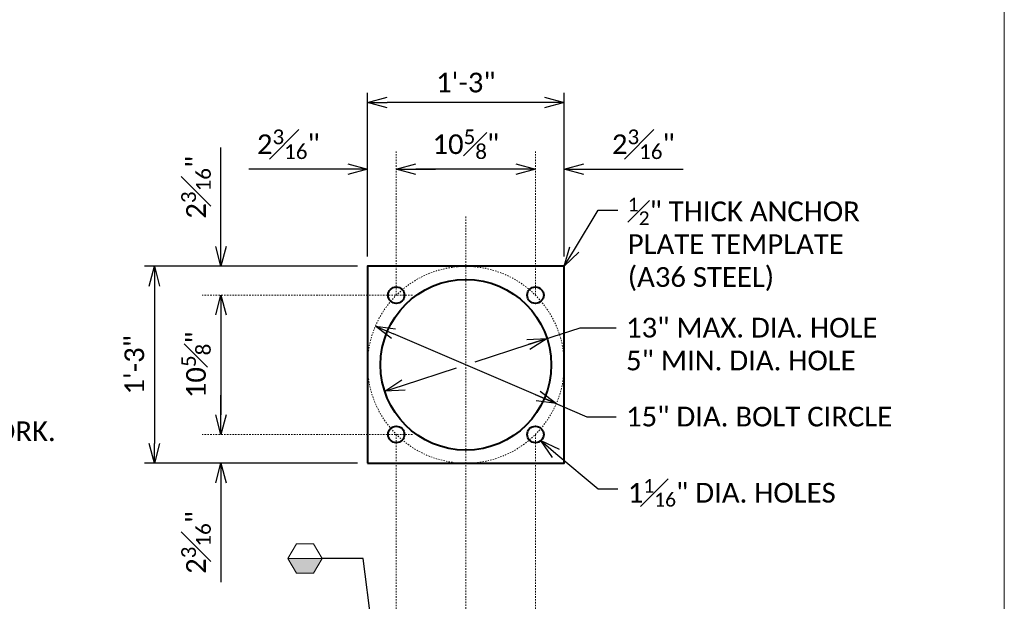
# Model space of a CAD drawing. Extents: x -3074 to 205, y -4612 to -1849.
# Tile 13 of 24: x -1112 to -1037, y -2259 to -2215. Entities that reach past the tile are written whole.
import ezdxf
from ezdxf import colors
from ezdxf.entities.mleader import LeaderData, LeaderLine
from ezdxf.enums import TextEntityAlignment as Align
from ezdxf.math import Vec2, Vec3

# ---------------------------------------------------------------- set-up
doc = ezdxf.new("R2010")
doc.units = 0
doc.header["$MEASUREMENT"] = 0
doc.linetypes.add('Wisdot4', pattern=[0.28125, 0.125, -0.0625, 0.03125, -0.0625])
for name, color, linetype, lineweight in [('B_ANNO_DIM', 7, 'Continuous', 18), ('B_ANNO_SYMB', 7, 'Continuous', 18), ('B_ANNO_TEXT', 7, 'Continuous', 18), ('B_CNTR', 1, 'Wisdot4', 18), ('B_DETAIL_OBJ', 7, 'Continuous', 40)]:
    doc.layers.add(name, color=color, linetype=linetype, lineweight=lineweight)
doc.layers.add('B_ANNO_NOPLOT', color=47, linetype='Continuous', lineweight=18, plot=False)
doc.styles.add('Annotative', font='calibri.ttf', dxfattribs={"height": 0.0625})
doc.styles.get("Standard").update_dxf_attribs({"font": 'calibri.ttf'})
doc.dimstyles.new('Annotative', dxfattribs={"dimscale": 0, "dimtxt": 0.0625, "dimasz": 0.0625, "dimexe": 0.03125, "dimexo": 0.03125, "dimgap": 0.03125, "dimtad": 1, "dimdec": 3, "dimzin": 3, "dimdsep": 46, "dimlunit": 4, "dimtxsty": 'Standard', "dimblk": 'OPEN30', "dimcen": 0.03125, "dimaunit": 1, "dimadec": 0, "dimazin": 3, "dimtfac": 0.75, "dimtdec": 3, "dimtofl": 0, "dimtmove": 0, "dimatfit": 3, "dimldrblk": 'OPEN30', "dimfxl": 1, "dimtfill": 1, "dimfrac": 1, "dimtolj": 1, "dimtzin": 0, "dimarcsym": 0})

# ---------------------------------------------------------------- blocks, each defined once
blk = doc.blocks.new('INS_SS56ELEC_BASE')
at = {"layer": 'B_ANNO_NOPLOT', "flags": 128}
blk.add_lwpolyline([(0, 0), (0, 252), (323.9277, 252), (323.9277, 238.8552), (378, 238.8552), (378, 40.4996), (316.5708, 40.4996), (316.5708, 0)], close=True, dxfattribs=at)
at = {"layer": 'B_ANNO_DIM', "style": 'Annotative'}
for tag, p in [('BAR1', (199.7292, 243.0173)), ('BAR2', (201.4129, 162.5233)), ('BAR3', (224.5166, 162.5745))]:
    blk.add_attdef(tag, p, '', height=1.5, dxfattribs=at)
at = {"layer": 'B_ANNO_TEXT', "insert": (214.6563, 135.4946), "char_height": 1.5, "width": 93.293373, "attachment_point": 1, "line_spacing_factor": 0.9, "style": 'Annotative'}
blk.add_mtext('BID ITEM SHALL BE "ANCHOR ASSEMBLIES POLES ON STRUCTURES", EACH.\\P\\PCONDUIT SHALL BE EMBEDDED 2" CLEAR.\\P\\PUSE 2" DIA. RIGID NONMETALLIC CONDUIT (PVC) UNLESS NOTED OTHERWISE.\\P\\PCONDUIT FITTINGS, CONDUIT BENDS, AND ADAPTER FITTINGS INCIDENTAL TO CONDUIT WORK.\\P\\PPROVIDE JUNCTION BOXES FROM THE APPROVED PRODUCTS LIST.\\P\\PSEE "CONDUIT DETAILS" SHEET FOR ADDITIONAL INFORMATION.\\P{\\A1;\\W0.90224;\\P }', dxfattribs=at)
at = {"layer": 'B_ANNO_TEXT', "style": 'Annotative'}
blk.add_attdef('BAR4', (229.4197, 168.6587), '', height=1.5, dxfattribs=at)
blk = doc.blocks.new('*U1308')
at = {"layer": 'B_ANNO_NOPLOT', "flags": 128}
blk.add_lwpolyline([(0, 0), (0, 252), (323.92766, 252), (323.92766, 238.85516), (378, 238.85516), (378, 40.49961), (316.57075, 40.49961), (316.57075, 0)], close=True, dxfattribs=at)
at = {"layer": 'B_ANNO_DIM', "style": 'Annotative'}
for tag, p in [('BAR13', (350.74001, 209.55344)), ('BAR7', (76.98039, 199.62533)), ('BAR8', (76.9892, 192.95794)), ('BAR11', (77.00348, 166.67484)), ('BAR12', (76.97079, 161.32256)), ('BAR9', (77.07092, 141.25155)), ('BAR10', (77.03472, 137.23523)), ('BAR14', (72.9584, 92.76321))]:
    blk.add_attdef(tag, p, '', height=1.5, dxfattribs=at)
at = {"layer": 'B_ANNO_TEXT', "style": 'Annotative'}
for tag, p in [('#BR1', (229.62571, 26.61883)), ('#BR2', (229.62571, 23.77403)), ('#BR3', (229.62571, 20.92923)), ('#BR4', (229.62571, 15.23963)), ('#BR5', (229.62571, 12.39483))]:
    blk.add_attdef(tag, text='', height=1.5, dxfattribs=at).set_placement(p, align=Align.CENTER)
blk = doc.blocks.new('*U1300')
at = {"layer": 'B_ANNO_NOPLOT', "flags": 128}
blk.add_lwpolyline([(0, 0), (0, 252), (323.9277, 252), (323.9277, 238.8552), (378, 238.8552), (378, 40.4996), (316.5708, 40.4996), (316.5708, 0)], close=True, dxfattribs=at)
blk = doc.blocks.new('oct half solid')
at = {"layer": 'B_ANNO_SYMB'}
blk.add_hatch(color=256, dxfattribs=at).paths.add_polyline_path([(-3.739, -0.75), (-1.141, -0.75), (-1.79, -1.875), (-3.089, -1.875)])
at = {"layer": 'B_ANNO_SYMB', "flags": 128}
for points in [[(-3.089, -1.875), (-1.79, -1.875), (-1.141, -0.75), (-1.79, 0.375), (-3.089, 0.375), (-3.739, -0.75), (-3.089, -1.875)], [(-3.739, -0.75), (-1.141, -0.75), (-1.79, -1.875), (-3.089, -1.875), (-3.739, -0.75)]]:
    blk.add_lwpolyline(points, dxfattribs=at)
blk = doc.blocks.new('_Open30')
at = {"color": 0, "linetype": 'ByBlock', "lineweight": -2}
for p, q in [((-1, 0.268), (0, 0)), ((0, 0), (-1, -0.268)), ((0, 0), (-1, 0))]:
    blk.add_line(p, q, dxfattribs=at)
blk = doc.blocks.new('*D1022')
at = {"layer": 'B_ANNO_DIM', "color": 0, "lineweight": -2, "transparency": 16777216}
for p, q in [((329.474, 134.549), (329.474, 147.019)), ((344.474, 134.549), (344.474, 147.019)), ((342.974, 146.269), (330.974, 146.269))]:
    blk.add_line(p, q, dxfattribs=at)
at = {"layer": 'Defpoints', "color": 0, "transparency": 16777216}
for p in [(329.474, 146.269), (329.474, 133.799), (344.474, 133.799)]:
    blk.add_point(p, dxfattribs=at)
at = {"layer": 'B_ANNO_DIM', "color": 0, "lineweight": -2, "transparency": 16777216, "xscale": 1.5, "yscale": 1.5, "zscale": 1.5, "rotation": 180}
blk.add_blockref('_Open30', (329.474, 146.269), dxfattribs=at)
at = {"layer": 'B_ANNO_DIM', "color": 0, "lineweight": -2, "transparency": 16777216, "xscale": 1.5, "yscale": 1.5, "zscale": 1.5}
blk.add_blockref('_Open30', (344.474, 146.269), dxfattribs=at)
at = {"layer": 'B_ANNO_DIM', "color": 0, "transparency": 16777216, "insert": (336.974, 147.788), "char_height": 1.5, "attachment_point": 5, "bg_fill": 3, "box_fill_scale": 1.25, "bg_fill_color": 256, "bg_fill_true_color": 13158600, "bg_fill_transparency": 0}
blk.add_mtext('\\A1;1\'-3"', dxfattribs=at)
blk = doc.blocks.new('*D1018')
at = {"layer": 'B_ANNO_DIM', "color": 0, "lineweight": -2, "transparency": 16777216}
blk.add_line((340.777, 141.193), (333.171, 141.193), dxfattribs=at)
at = {"layer": 'Defpoints', "color": 0, "transparency": 16777216}
for p in [(331.671, 141.193), (331.671, 141.193), (342.277, 141.193)]:
    blk.add_point(p, dxfattribs=at)
at = {"layer": 'B_ANNO_DIM', "color": 0, "lineweight": -2, "transparency": 16777216, "xscale": 1.5, "yscale": 1.5, "zscale": 1.5, "rotation": 180}
blk.add_blockref('_Open30', (331.671, 141.193), dxfattribs=at)
at = {"layer": 'B_ANNO_DIM', "color": 0, "lineweight": -2, "transparency": 16777216, "xscale": 1.5, "yscale": 1.5, "zscale": 1.5}
blk.add_blockref('_Open30', (342.277, 141.193), dxfattribs=at)
at = {"layer": 'B_ANNO_DIM', "color": 0, "transparency": 16777216, "insert": (336.974, 143.099), "char_height": 1.5, "attachment_point": 5, "bg_fill": 3, "box_fill_scale": 1.25, "bg_fill_color": 256, "bg_fill_true_color": 13158600, "bg_fill_transparency": 0}
blk.add_mtext('\\A1;10{\\H0.75x;\\S5#8;}"', dxfattribs=at)
blk = doc.blocks.new('*D1005')
at = {"layer": 'B_ANNO_DIM', "color": 0, "lineweight": -2, "transparency": 16777216}
for p, q in [((327.974, 141.193), (320.425, 141.193)), ((333.171, 141.193), (334.671, 141.193))]:
    blk.add_line(p, q, dxfattribs=at)
at = {"layer": 'Defpoints', "color": 0, "transparency": 16777216}
for p in [(329.474, 141.193), (329.474, 141.193), (331.671, 141.193)]:
    blk.add_point(p, dxfattribs=at)
at = {"layer": 'B_ANNO_DIM', "color": 0, "lineweight": -2, "transparency": 16777216, "xscale": 1.5, "yscale": 1.5, "zscale": 1.5}
blk.add_blockref('_Open30', (329.474, 141.193), dxfattribs=at)
at = {"layer": 'B_ANNO_DIM', "color": 0, "lineweight": -2, "transparency": 16777216, "xscale": 1.5, "yscale": 1.5, "zscale": 1.5, "rotation": 180}
blk.add_blockref('_Open30', (331.671, 141.193), dxfattribs=at)
at = {"layer": 'B_ANNO_DIM', "color": 0, "transparency": 16777216, "insert": (323.45, 143.095), "char_height": 1.5, "attachment_point": 5, "bg_fill": 3, "box_fill_scale": 1.25, "bg_fill_color": 256, "bg_fill_true_color": 13158600, "bg_fill_transparency": 0}
blk.add_mtext('\\A1;2{\\H0.75x;\\S3#16;}"', dxfattribs=at)
blk = doc.blocks.new('*D1033')
at = {"layer": 'B_ANNO_DIM', "color": 0, "lineweight": -2, "transparency": 16777216}
for p, q in [((340.777, 141.193), (339.277, 141.193)), ((345.974, 141.193), (353.523, 141.193))]:
    blk.add_line(p, q, dxfattribs=at)
at = {"layer": 'Defpoints', "color": 0, "transparency": 16777216}
for p in [(342.277, 141.193), (344.474, 141.193), (344.474, 141.193)]:
    blk.add_point(p, dxfattribs=at)
at = {"layer": 'B_ANNO_DIM', "color": 0, "lineweight": -2, "transparency": 16777216, "xscale": 1.5, "yscale": 1.5, "zscale": 1.5}
blk.add_blockref('_Open30', (342.277, 141.193), dxfattribs=at)
at = {"layer": 'B_ANNO_DIM', "color": 0, "lineweight": -2, "transparency": 16777216, "xscale": 1.5, "yscale": 1.5, "zscale": 1.5, "rotation": 180}
blk.add_blockref('_Open30', (344.474, 141.193), dxfattribs=at)
at = {"layer": 'B_ANNO_DIM', "color": 0, "transparency": 16777216, "insert": (350.498, 143.095), "char_height": 1.5, "attachment_point": 5, "bg_fill": 3, "box_fill_scale": 1.25, "bg_fill_color": 256, "bg_fill_true_color": 13158600, "bg_fill_transparency": 0}
blk.add_mtext('\\A1;2{\\H0.75x;\\S3#16;}"', dxfattribs=at)
blk = doc.blocks.new('*D1030')
at = {"layer": 'B_ANNO_DIM', "color": 0, "lineweight": -2, "transparency": 16777216}
for p, q in [((328.724, 133.799), (312.487, 133.799)), ((313.237, 132.299), (313.237, 120.299)), ((328.724, 118.799), (312.487, 118.799))]:
    blk.add_line(p, q, dxfattribs=at)
at = {"layer": 'Defpoints', "color": 0, "transparency": 16777216}
for p in [(329.474, 133.799), (313.237, 118.799), (329.474, 118.799)]:
    blk.add_point(p, dxfattribs=at)
at = {"layer": 'B_ANNO_DIM', "color": 0, "lineweight": -2, "transparency": 16777216, "xscale": 1.5, "yscale": 1.5, "zscale": 1.5}
for p, rotation in [((313.237, 133.799), 90), ((313.237, 118.799), 270)]:
    blk.add_blockref('_Open30', p, dxfattribs=dict(at, rotation=rotation))
at = {"layer": 'B_ANNO_DIM', "color": 0, "transparency": 16777216, "insert": (311.718, 126.299), "char_height": 1.5, "attachment_point": 5, "rotation": 90, "bg_fill": 3, "box_fill_scale": 1.25, "bg_fill_color": 256, "bg_fill_true_color": 13158600, "bg_fill_transparency": 0}
blk.add_mtext('\\A1;1\'-3"', dxfattribs=at)
blk = doc.blocks.new('*D1031')
at = {"layer": 'B_ANNO_DIM', "color": 0, "lineweight": -2, "transparency": 16777216}
blk.add_line((318.313, 130.102), (318.313, 122.496), dxfattribs=at)
at = {"layer": 'Defpoints', "color": 0, "transparency": 16777216}
for p in [(318.313, 131.602), (318.313, 120.996), (318.313, 120.996)]:
    blk.add_point(p, dxfattribs=at)
at = {"layer": 'B_ANNO_DIM', "color": 0, "lineweight": -2, "transparency": 16777216, "xscale": 1.5, "yscale": 1.5, "zscale": 1.5}
for p, rotation in [((318.313, 131.602), 90), ((318.313, 120.996), 270)]:
    blk.add_blockref('_Open30', p, dxfattribs=dict(at, rotation=rotation))
at = {"layer": 'B_ANNO_DIM', "color": 0, "transparency": 16777216, "insert": (316.408, 126.299), "char_height": 1.5, "attachment_point": 5, "rotation": 90, "bg_fill": 3, "box_fill_scale": 1.25, "bg_fill_color": 256, "bg_fill_true_color": 13158600, "bg_fill_transparency": 0}
blk.add_mtext('\\A1;10{\\H0.75x;\\S5#8;}"', dxfattribs=at)
blk = doc.blocks.new('*D1009')
at = {"layer": 'B_ANNO_DIM', "color": 0, "lineweight": -2, "transparency": 16777216}
for p, q in [((318.313, 122.496), (318.313, 123.996)), ((318.313, 117.299), (318.313, 109.75))]:
    blk.add_line(p, q, dxfattribs=at)
at = {"layer": 'Defpoints', "color": 0, "transparency": 16777216}
for p in [(318.313, 120.996), (318.313, 118.799), (318.313, 118.799)]:
    blk.add_point(p, dxfattribs=at)
at = {"layer": 'B_ANNO_DIM', "color": 0, "lineweight": -2, "transparency": 16777216, "xscale": 1.5, "yscale": 1.5, "zscale": 1.5}
for p, rotation in [((318.313, 120.996), 270), ((318.313, 118.799), 90)]:
    blk.add_blockref('_Open30', p, dxfattribs=dict(at, rotation=rotation))
at = {"layer": 'B_ANNO_DIM', "color": 0, "transparency": 16777216, "insert": (316.411, 112.774), "char_height": 1.5, "attachment_point": 5, "rotation": 90, "bg_fill": 3, "box_fill_scale": 1.25, "bg_fill_color": 256, "bg_fill_true_color": 13158600, "bg_fill_transparency": 0}
blk.add_mtext('\\A1;2{\\H0.75x;\\S3#16;}"', dxfattribs=at)
blk = doc.blocks.new('*D1011')
at = {"layer": 'B_ANNO_DIM', "color": 0, "lineweight": -2, "transparency": 16777216}
for p, q in [((318.313, 135.299), (318.313, 142.847)), ((318.313, 130.102), (318.313, 128.602))]:
    blk.add_line(p, q, dxfattribs=at)
at = {"layer": 'Defpoints', "color": 0, "transparency": 16777216}
for p in [(318.313, 133.799), (318.313, 133.799), (318.313, 131.602)]:
    blk.add_point(p, dxfattribs=at)
at = {"layer": 'B_ANNO_DIM', "color": 0, "lineweight": -2, "transparency": 16777216, "xscale": 1.5, "yscale": 1.5, "zscale": 1.5}
for p, rotation in [((318.313, 133.799), 270), ((318.313, 131.602), 90)]:
    blk.add_blockref('_Open30', p, dxfattribs=dict(at, rotation=rotation))
at = {"layer": 'B_ANNO_DIM', "color": 0, "transparency": 16777216, "insert": (316.411, 139.823), "char_height": 1.5, "attachment_point": 5, "rotation": 90, "bg_fill": 3, "box_fill_scale": 1.25, "bg_fill_color": 256, "bg_fill_true_color": 13158600, "bg_fill_transparency": 0}
blk.add_mtext('\\A1;2{\\H0.75x;\\S3#16;}"', dxfattribs=at)
blk = doc.blocks.new('*D1026')
at = {"layer": 'B_ANNO_DIM', "color": 0, "lineweight": -2, "transparency": 16777216}
for p, q in [((337.688, 126.529), (341.732, 127.836)), ((332.216, 124.761), (336.26, 126.068))]:
    blk.add_line(p, q, dxfattribs=at)
at = {"layer": 'Defpoints', "color": 0, "transparency": 16777216}
for p in [(343.159, 128.297), (343.159, 128.297), (330.789, 124.3)]:
    blk.add_point(p, dxfattribs=at)
at = {"layer": 'B_ANNO_DIM', "color": 0, "lineweight": -2, "transparency": 16777216, "xscale": 1.5, "yscale": 1.5, "zscale": 1.5}
for p, rotation in [((343.159, 128.297), 17.90943156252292), ((330.789, 124.3), 197.9094315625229)]:
    blk.add_blockref('_Open30', p, dxfattribs=dict(at, rotation=rotation))
blk = doc.blocks.new('*D1020')
at = {"layer": 'B_ANNO_DIM', "color": 0, "lineweight": -2, "transparency": 16777216}
blk.add_line((342.489, 123.935), (331.459, 128.662), dxfattribs=at)
at = {"layer": 'Defpoints', "color": 0, "transparency": 16777216}
for p in [(330.08, 129.253), (330.08, 129.253), (343.868, 123.344)]:
    blk.add_point(p, dxfattribs=at)
at = {"layer": 'B_ANNO_DIM', "color": 0, "lineweight": -2, "transparency": 16777216, "xscale": 1.5, "yscale": 1.5, "zscale": 1.5}
for p, rotation in [((330.08, 129.253), 156.8031753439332), ((343.868, 123.344), 336.8031753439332)]:
    blk.add_blockref('_Open30', p, dxfattribs=dict(at, rotation=rotation))
blk = doc.blocks.new('_None')
blk = doc.blocks.new('15 bolt dia. - detail')
at = {"layer": 'B_CNTR', "ltscale": 0.5}
blk.add_circle((0, 0), 7.5, dxfattribs=at)
at = {"layer": 'B_DETAIL_OBJ', "flags": 128}
blk.add_lwpolyline([(-7.5, -7.5), (7.5, -7.5), (7.5, 7.5), (-7.5, 7.5), (-7.5, -7.5)], dxfattribs=at)
at = {"layer": 'B_DETAIL_OBJ'}
for centre, radius in [((0, 0), 6.5), ((-5.304, 5.303), 0.625), ((5.303, 5.303), 0.625), ((-5.304, -5.304), 0.625), ((5.303, -5.304), 0.625)]:
    blk.add_circle(centre, radius, dxfattribs=at)
blk = doc.blocks.new('*U1356')
at = {"layer": 'B_ANNO_NOPLOT', "flags": 128}
blk.add_lwpolyline([(0, 0), (0, 252), (323.92766, 252), (323.92766, 238.85516), (378, 238.85516), (378, 40.49961), (316.57075, 40.49961), (316.57075, 0)], close=True, dxfattribs=at)
at = {"layer": 'B_ANNO_DIM', "style": 'Annotative'}
blk.add_attdef('DIM5', text='', height=1.5, dxfattribs=at).set_placement((141.49998, 90.0458), align=Align.CENTER)
blk.add_attdef('DIM3', text='', height=1.5, rotation=90, dxfattribs=at).set_placement((6.19206, 33.51595), align=Align.CENTER)
blk.add_attdef('BAR17', (43.38748, 16.191), '', height=1.5, dxfattribs=at)
at = {"layer": 'B_ANNO_TEXT', "style": 'Annotative'}
for tag, p in [('#BR9', (229.59817, 29.4754)), ('BL3', (239.75851, 29.46557)), ('#BR10', (229.48709, 18.11962)), ('BL4', (239.75851, 18.08637))]:
    blk.add_attdef(tag, text='', height=1.5, dxfattribs=at).set_placement(p, align=Align.CENTER)
blk = doc.blocks.new('*U1003')
at = {"layer": 'B_ANNO_NOPLOT', "flags": 128}
blk.add_lwpolyline([(0, 0), (0, 252), (323.92766, 252), (323.92766, 238.85516), (378, 238.85516), (378, 40.49961), (316.57075, 40.49961), (316.57075, 0)], close=True, dxfattribs=at)
at = {"layer": 'B_CNTR'}
for p, q in [((336.97391, 137.59114), (336.97391, 65.92399)), ((331.6708, 120.99525), (331.67733, 94.26917)), ((342.2774, 120.99525), (342.2774, 94.26917))]:
    blk.add_line(p, q, dxfattribs=at)
at = {"color": 7, "linetype": 'Continuous', "lineweight": 18}
blk.add_blockref('oct half solid', (327.15396, 112.29456), dxfattribs=at)
at = {"layer": 'B_ANNO_TEXT', "style": 'Annotative'}
blk.add_attdef('AR1', (332.52293, 49.72689), '', height=1.5, dxfattribs=at)
at = {"layer": 'B_ANNO_DIM'}
for p1, p2, picture, middle in [((343.86762, 123.34445), (330.08026, 129.25282), '*D1020', (336.97394, 126.29863)), ((330.78893, 124.29982), (343.159, 128.2975), '*D1026', (336.97397, 126.29866))]:
    dim = blk.add_aligned_dim(p1=p1, p2=p2, distance=0, text=' ', dimstyle='Annotative', dxfattribs=at)
    dim.commit()
    dim.dimension.update_dxf_attribs({"geometry": picture, "text_midpoint": middle})
ml = blk.add_multileader_mtext('Standard', dxfattribs=at)
ml.set_content('\\A1;13" MAX. DIA. HOLE\\P5" MIN. DIA. HOLE', color=256)
ml.set_leader_properties()
ml.set_arrow_properties(name='NONE')
ml.build(insert=Vec2(0, 0))
ml.multileader.update_dxf_attribs({"text_right_attachment_type": 3, "dogleg_length": 0.0625, "arrow_head_size": 1.5, "scale": 24})
ctx = ml.context
ctx.base_point, ctx.scale, ctx.char_height, ctx.arrow_head_size, ctx.landing_gap_size, ctx.plane_origin = Vec3(348.42844, 129.11632), 24, 1.5, 1.5, 0.75, Vec3(341.49391, 127.75938)
ctx.right_attachment = 3
notes = []
notes.append((ctx, [(0, (1, 1, 0), (346.58133, 129.11632), (1, 0), 1.84711, [(0, [(341.49391, 127.75938), (345.68443, 129.11632), (346.05683, 129.11632)], 0, [])])]))
ctx.mtext.insert, ctx.mtext.flow_direction = Vec3(349.17844, 129.87729), 5
ml = blk.add_multileader_mtext('Standard', dxfattribs=at)
ml.set_content('\\A1;15" DIA. BOLT CIRCLE', color=256)
ml.set_leader_properties()
ml.set_arrow_properties(name='NONE')
ml.build(insert=Vec2(0, 0))
ml.multileader.update_dxf_attribs({"text_right_attachment_type": 3, "dogleg_length": 0.0625, "arrow_head_size": 1.5, "scale": 24})
ctx = ml.context
ctx.base_point, ctx.scale, ctx.char_height, ctx.arrow_head_size, ctx.landing_gap_size, ctx.plane_origin = Vec3(348.42844, 122.3451), 24, 1.5, 1.5, 0.75, Vec3(341.49391, 120.98816)
ctx.right_attachment = 3
notes.append((ctx, [(0, (1, 1, 0), (346.58133, 122.3451), (1, 0), 1.84711, [(0, [(342.25911, 124.0338), (346.19971, 122.3451), (346.19971, 122.3451)], 0, [])])]))
ctx.mtext.insert, ctx.mtext.flow_direction = Vec3(349.17844, 123.10606), 5
ml = blk.add_multileader_mtext('Standard', dxfattribs=at)
ml.set_content('\\A1;{\\H1x;1\\H0.7x;\\S1#16;}" DIA. HOLES', color=256)
ml.set_leader_properties()
ml.set_arrow_properties(name='OPEN30')
ml.build(insert=Vec2(0, 0))
ml.multileader.update_dxf_attribs({"text_right_attachment_type": 3, "dogleg_length": 0.0625, "arrow_head_size": 1.5, "scale": 24})
ctx = ml.context
ctx.base_point, ctx.scale, ctx.char_height, ctx.arrow_head_size, ctx.landing_gap_size, ctx.plane_origin = Vec3(348.56151, 116.84291), 24, 1.5, 1.5, 0.75, Vec3(343.72396, 111.80427)
ctx.right_attachment = 3
notes.append((ctx, [(0, (1, 1, 0), (347.06151, 116.84291), (1, 0), 1.5, [(0, [(342.68748, 120.5236), (347.06151, 116.84291), (347.06151, 116.84291)], 0, [])])]))
ctx.mtext.insert, ctx.mtext.flow_direction = Vec3(349.31151, 117.60387), 5
ml = blk.add_multileader_mtext('Standard', dxfattribs=at)
ml.set_content('', color=256)
ml.set_leader_properties()
ml.set_arrow_properties(name='OPEN30')
ml.build(insert=Vec2(0, 0))
ml.multileader.update_dxf_attribs({"text_right_attachment_type": 3, "dogleg_length": 0.0625, "arrow_head_size": 1.5, "scale": 24})
ctx = ml.context
ctx.base_point, ctx.scale, ctx.char_height, ctx.arrow_head_size, ctx.landing_gap_size, ctx.plane_origin = Vec3(324.51308, 111.54456), 24, 1.5, 1.5, 0.75, Vec3(332.61938, 94.26917)
ctx.right_attachment = 3
notes.append((ctx, [(0, (1, 1, 0), (327.51308, 111.54456), (-1, 0), 1.5, [(0, [(331.38355, 94.26917), (329.15233, 111.54456), (328.87193, 111.54456)], 0, [])])]))
ctx.mtext.insert, ctx.mtext.flow_direction = Vec3(325.26308, 112.29456), 5
for ctx, leaders in notes:
    for number, flags, end, landing, length, lines in leaders:
        leader = LeaderData()
        leader.index, (leader.has_last_leader_line, leader.has_dogleg_vector, leader.attachment_direction) = number, flags
        leader.last_leader_point, leader.dogleg_vector, leader.dogleg_length = Vec3(end), Vec3(landing), length
        for number, points, colour, breaks in lines:
            line = LeaderLine()
            line.index, line.vertices, line.color, line.breaks = number, Vec3.list(points), colors.encode_raw_color(colour), breaks
            leader.lines.append(line)
        ctx.leaders.append(leader)
dim = blk.add_linear_dim(base=(329.47396, 146.26931), p1=(344.47396, 133.79869), p2=(329.47396, 133.79869), dimstyle='Annotative', dxfattribs=at)
dim.commit()
dim.dimension.update_dxf_attribs({"geometry": '*D1022', "text_midpoint": (336.97396, 147.78777)})
at = {"layer": 'B_CNTR'}
for p, q in [((331.67052, 131.60212), (331.6708, 142.6156)), ((342.2774, 131.60212), (342.27712, 142.6156))]:
    blk.add_line(p, q, dxfattribs=at)
at = {"layer": 'B_ANNO_DIM'}
dim = blk.add_linear_dim(base=(313.23684, 118.79869), p1=(329.47396, 133.79869), p2=(329.47396, 118.79869), angle=90, dimstyle='Annotative', dxfattribs=at)
dim.commit()
dim.dimension.update_dxf_attribs({"geometry": '*D1030', "text_midpoint": (311.71838, 126.29869)})
ml = blk.add_multileader_mtext('Standard', dxfattribs=at)
ml.set_content('\\A1;{\\H0.7x;\\S1#2;}" THICK ANCHOR\\PPLATE TEMPLATE\\P(A36 STEEL)', color=256)
ml.set_leader_properties()
ml.set_arrow_properties(name='OPEN30')
ml.build(insert=Vec2(0, 0))
ml.multileader.update_dxf_attribs({"text_right_attachment_type": 3, "dogleg_length": 0.0625, "arrow_head_size": 1.5, "scale": 24})
ctx = ml.context
ctx.base_point, ctx.scale, ctx.char_height, ctx.arrow_head_size, ctx.landing_gap_size, ctx.plane_origin = Vec3(348.56151, 138.08733), 24, 1.5, 1.5, 0.75, Vec3(343.72396, 133.04869)
ctx.right_attachment = 3
notes = []
notes.append((ctx, [(0, (1, 1, 0), (347.06151, 138.08733), (1, 0), 1.5, [(0, [(344.47396, 133.79869), (347.06151, 138.08733), (347.06151, 138.08733)], 0, [])])]))
ctx.mtext.insert, ctx.mtext.flow_direction = Vec3(349.31151, 139.03637), 5
for ctx, leaders in notes:
    for number, flags, end, landing, length, lines in leaders:
        leader = LeaderData()
        leader.index, (leader.has_last_leader_line, leader.has_dogleg_vector, leader.attachment_direction) = number, flags
        leader.last_leader_point, leader.dogleg_vector, leader.dogleg_length = Vec3(end), Vec3(landing), length
        for number, points, colour, breaks in lines:
            line = LeaderLine()
            line.index, line.vertices, line.color, line.breaks = number, Vec3.list(points), colors.encode_raw_color(colour), breaks
            leader.lines.append(line)
        ctx.leaders.append(leader)
at = {"layer": 'B_CNTR'}
for p, q in [((332.90823, 131.60185), (316.89055, 131.60185)), ((332.90746, 120.99578), (316.89005, 120.99587))]:
    blk.add_line(p, q, dxfattribs=at)
at = {"color": 7, "linetype": 'Continuous', "lineweight": 18}
blk.add_blockref('15 bolt dia. - detail', (336.97408, 126.29915), dxfattribs=at)
at = {"layer": 'B_ANNO_DIM'}
dim = blk.add_linear_dim(base=(331.67076, 141.19317), p1=(342.27716, 141.19317), p2=(331.67076, 141.19317), dimstyle='Annotative', dxfattribs=at)
dim.commit()
dim.dimension.update_dxf_attribs({"geometry": '*D1018', "text_midpoint": (336.97396, 143.0986)})
dim = blk.add_linear_dim(base=(329.47396, 141.19317), p1=(331.67076, 141.19317), p2=(329.47396, 141.19317), dimstyle='Annotative', override={"dimdec": 4}, dxfattribs=at)
dim.commit()
dim.dimension.update_dxf_attribs({"geometry": '*D1005', "text_midpoint": (323.44959, 143.09543)})
dim = blk.add_linear_dim(base=(344.47396, 141.19317), p1=(342.27716, 141.19317), p2=(344.47396, 141.19317), angle=180, dimstyle='Annotative', override={"dimdec": 4}, dxfattribs=at)
dim.commit()
dim.dimension.update_dxf_attribs({"geometry": '*D1033', "text_midpoint": (350.49834, 143.09543)})
dim = blk.add_linear_dim(base=(318.31298, 120.99586), p1=(318.31298, 131.60185), p2=(318.31298, 120.99586), angle=90, dimstyle='Annotative', dxfattribs=at)
dim.commit()
dim.dimension.update_dxf_attribs({"geometry": '*D1031', "text_midpoint": (316.40755, 126.29886)})
for base, p1, p2, angle, picture, middle in [((318.31298, 133.79869), (318.31298, 131.60185), (318.31298, 133.79869), 270, '*D1011', (316.41072, 139.82306)), ((318.31298, 118.79869), (318.31298, 120.99586), (318.31298, 118.79869), 90, '*D1009', (316.41072, 112.77431))]:
    dim = blk.add_linear_dim(base=base, p1=p1, p2=p2, angle=angle, dimstyle='Annotative', override={"dimdec": 4}, dxfattribs=at)
    dim.commit()
    dim.dimension.update_dxf_attribs({"geometry": picture, "text_midpoint": middle})
blk = doc.blocks.new('*U105')
at = {"layer": 'B_ANNO_NOPLOT', "flags": 128}
blk.add_lwpolyline([(0, 0), (0, 252), (323.9277, 252), (323.9277, 238.8552), (378, 238.8552), (378, 40.4996), (316.5708, 40.4996), (316.5708, 0)], close=True, dxfattribs=at)
at = {"layer": 'B_ANNO_DIM'}
ml = blk.add_multileader_mtext('Standard', dxfattribs=at)
ml.set_content('DEFLECTION/EXPANSION\\PFITTING AS SHOWN ON\\P"CONDUIT DETAILS" SHEET', color=256)
ml.set_leader_properties()
ml.set_arrow_properties(name='OPEN30')
ml.build(insert=Vec2(0, 0))
ml.multileader.update_dxf_attribs({"text_right_attachment_type": 3, "dogleg_length": 0.0625, "arrow_head_size": 1.5, "scale": 24})
ctx = ml.context
ctx.base_point, ctx.scale, ctx.char_height, ctx.arrow_head_size, ctx.landing_gap_size, ctx.plane_origin = Vec3(291.1997, 163.2126), 24, 1.5, 1.5, 0.75, Vec3(287.1814, 192.3621)
ctx.right_attachment = 3
notes = []
notes.append((ctx, [(0, (1, 1, 0), (289.6997, 163.2126), (1, 0), 1.5, [(2, [(289.353, 163.2126), (288.6392, 182.6256), (289.353, 163.2126)], 0, [])])]))
ctx.mtext.insert, ctx.mtext.flow_direction = Vec3(291.9497, 163.9736), 5
for ctx, leaders in notes:
    for number, flags, end, landing, length, lines in leaders:
        leader = LeaderData()
        leader.index, (leader.has_last_leader_line, leader.has_dogleg_vector, leader.attachment_direction) = number, flags
        leader.last_leader_point, leader.dogleg_vector, leader.dogleg_length = Vec3(end), Vec3(landing), length
        for number, points, colour, breaks in lines:
            line = LeaderLine()
            line.index, line.vertices, line.color, line.breaks = number, Vec3.list(points), colors.encode_raw_color(colour), breaks
            leader.lines.append(line)
        ctx.leaders.append(leader)
blk = doc.blocks.new('*U102')
at = {"layer": 'B_ANNO_NOPLOT', "flags": 128}
blk.add_lwpolyline([(0, 0), (0, 252), (323.9277, 252), (323.9277, 238.8552), (378, 238.8552), (378, 40.4996), (316.5708, 40.4996), (316.5708, 0)], close=True, dxfattribs=at)
at = {"layer": 'B_ANNO_DIM'}
ml = blk.add_multileader_mtext('Standard', dxfattribs=at)
ml.set_content('DEFLECTION/EXPANSION\\PFITTING AS SHOWN ON\\P"CONDUIT DETAILS" SHEET', color=256)
ml.set_leader_properties()
ml.set_arrow_properties(name='OPEN30')
ml.build(insert=Vec2(0, 0))
ml.multileader.update_dxf_attribs({"text_right_attachment_type": 3, "dogleg_length": 0.0625, "arrow_head_size": 1.5, "scale": 24})
ctx = ml.context
ctx.base_point, ctx.scale, ctx.char_height, ctx.arrow_head_size, ctx.landing_gap_size, ctx.plane_origin = Vec3(291.1997, 163.2126), 24, 1.5, 1.5, 0.75, Vec3(287.1814, 192.3621)
ctx.right_attachment = 3
notes = []
notes.append((ctx, [(0, (1, 1, 0), (289.6997, 163.2126), (1, 0), 1.5, [(0, [(289.353, 163.2126), (288.5785, 182.6256), (289.353, 163.2126), (288.2493, 190.8756), (289.353, 163.2126)], 0, [])])]))
ctx.mtext.insert, ctx.mtext.flow_direction = Vec3(291.9497, 163.9736), 5
for ctx, leaders in notes:
    for number, flags, end, landing, length, lines in leaders:
        leader = LeaderData()
        leader.index, (leader.has_last_leader_line, leader.has_dogleg_vector, leader.attachment_direction) = number, flags
        leader.last_leader_point, leader.dogleg_vector, leader.dogleg_length = Vec3(end), Vec3(landing), length
        for number, points, colour, breaks in lines:
            line = LeaderLine()
            line.index, line.vertices, line.color, line.breaks = number, Vec3.list(points), colors.encode_raw_color(colour), breaks
            leader.lines.append(line)
        ctx.leaders.append(leader)

msp = doc.modelspace()

# ---------------------------------------------------------------- block references
msp.add_blockref('INS_SS56ELEC_BASE', (-1414.998, -2367.75))

# ---------------------------------------------------------------- next in the draw order: block references
msp.add_blockref('*U1308', (-1414.998, -2367.75))

# ---------------------------------------------------------------- next in the draw order: block references
msp.add_blockref('*U1300', (-1414.998, -2367.75))

# ---------------------------------------------------------------- next in the draw order: block references
msp.add_blockref('*U1003', (-1414.998, -2367.75))

# ---------------------------------------------------------------- next in the draw order: block references
msp.add_blockref('*U1356', (-1414.998, -2367.75))

# ---------------------------------------------------------------- next in the draw order: block references
msp.add_blockref('*U105', (-1414.998, -2367.75))

# ---------------------------------------------------------------- next in the draw order: block references
msp.add_blockref('*U102', (-1414.998, -2367.75))

doc.saveas('drawing.dxf')
